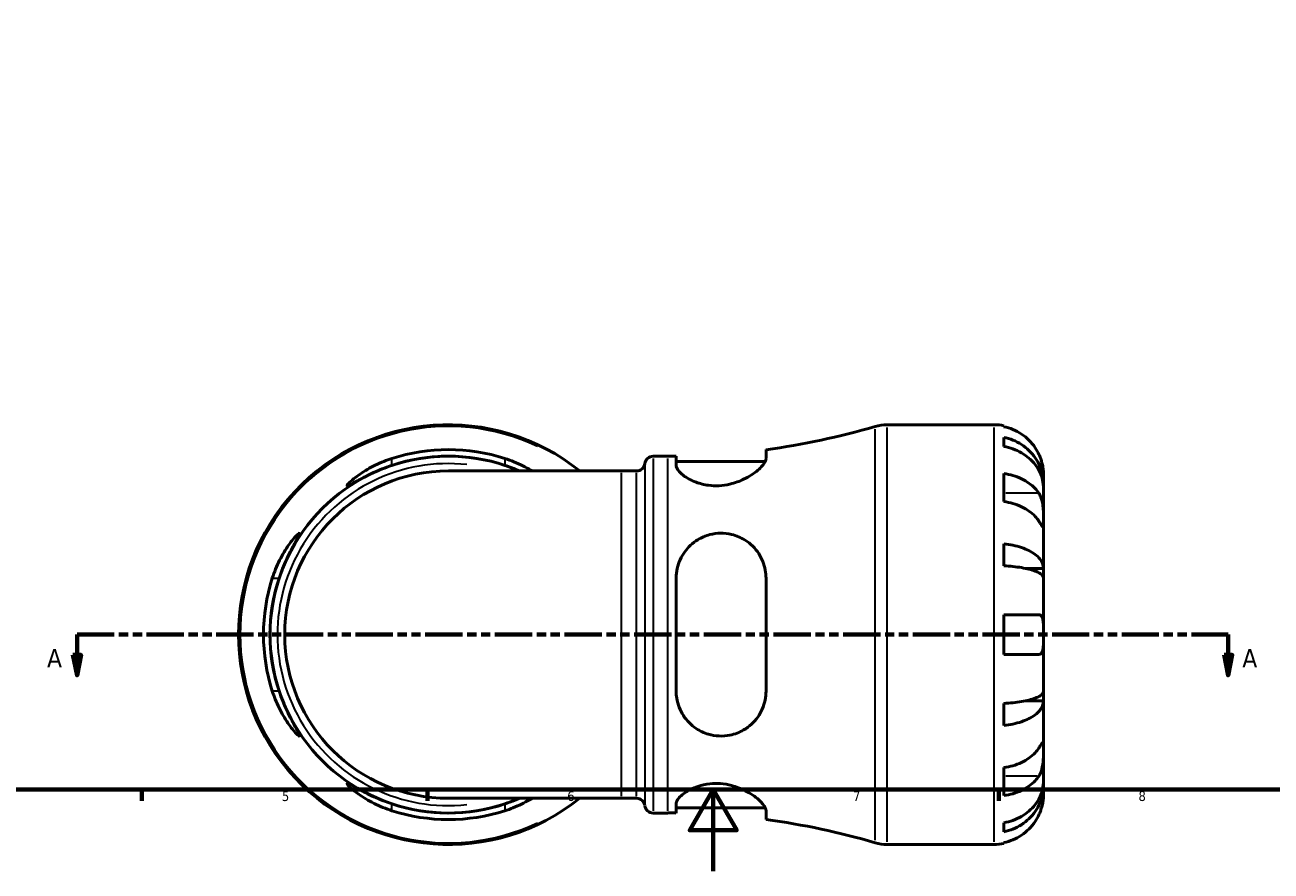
# Model space of a CAD drawing. Header units: millimetres. Extents: x 0 to 903, y 0 to 953.
# Tile 2 of 9: x 252 to 557, y 0 to 208. Entities that reach past the tile are written whole.
import ezdxf

# ---------------------------------------------------------------- set-up
doc = ezdxf.new("R2010")
doc.units = ezdxf.units.MM
doc.linetypes.add('DOUBLE_DASH_CHAIN', pattern=[1.2403, 0.6614, -0.0827, 0.1654, -0.0827, 0.1654, -0.0827])
for name, color, linetype, lineweight in [('Border (ANSI)', 7, 'Continuous', 70), ('Section Line (ANSI)', 7, 'DOUBLE_DASH_CHAIN', 70), ('Visible (ANSI)', 7, 'Continuous', 50), ('Visible Narrow (ANSI)', 7, 'Continuous', 35)]:
    doc.layers.add(name, color=color, linetype=linetype, lineweight=lineweight)
doc.styles.add('Label Text (ANSI)', font='tahoma.ttf')
doc.styles.add('Note Text (ANSI)', font='tahoma.ttf')

# ---------------------------------------------------------------- blocks, each defined once
blk = doc.blocks.new('Borders Default Border')
at = {"layer": 'Border (ANSI)'}
for p, q in [((280.33, 20), (280.33, 17.2)), ((350.42, 20), (350.42, 17.2)), ((490.58, 20), (490.58, 17.2))]:
    blk.add_line(p, q, dxfattribs=at)
at = {"layer": 'Border (ANSI)', "flags": 128}
for points in [[(20, 20), (20, 574), (821, 574), (821, 20), (20, 20)], [(420.5, 0), (420.5, 20), (414.73, 10), (426.27, 10), (420.5, 20)]]:
    blk.add_lwpolyline(points, dxfattribs=at)
at = {"layer": 'Border (ANSI)', "color": 5, "true_color": 0x0000ff, "char_height": 2.4, "attachment_point": 7, "style": 'Note Text (ANSI)'}
for s, insert in [('5', (314.67, 17.15)), ('6', (384.69, 17.15)), ('7', (454.8, 17.2)), ('8', (524.84, 17.15))]:
    blk.add_mtext(s, dxfattribs=dict(at, insert=insert))
blk = doc.blocks.new('2dTransSection0')
at = {"layer": 'Section Line (ANSI)', "linetype": 'DOUBLE_DASH_CHAIN', "ltscale": 13.77954}
blk.add_line((264.39, 58.03), (546.83, 58.03), dxfattribs=at)
at = {"layer": 'Section Line (ANSI)', "linetype": 'Continuous'}
for p, q in [((264.39, 58.03), (273.38, 58.03)), ((264.39, 58.03), (264.39, 53.03)), ((537.84, 58.03), (546.83, 58.03)), ((546.83, 58.03), (546.83, 53.03)), ((263.39, 53.03), (264.39, 48.03)), ((265.39, 53.03), (263.39, 53.03)), ((264.39, 53.03), (264.39, 48.03)), ((264.39, 48.03), (265.39, 53.03)), ((545.83, 53.03), (546.83, 48.03)), ((547.83, 53.03), (545.83, 53.03)), ((546.83, 53.03), (546.83, 48.03)), ((546.83, 48.03), (547.83, 53.03))]:
    blk.add_line(p, q, dxfattribs=at)
at = {"layer": 'Section Line (ANSI)', "linetype": 'Continuous', "flags": 128}
for points in [[(263.39, 53.03), (264.39, 48.03), (265.39, 53.03), (263.39, 53.03)], [(545.83, 53.03), (546.83, 48.03), (547.83, 53.03), (545.83, 53.03)]]:
    blk.add_lwpolyline(points, dxfattribs=at)
at = {"layer": 'Section Line (ANSI)'}
for points in [[(263.39, 53.03), (264.39, 48.03), (265.39, 53.03), (263.39, 53.03)], [(545.83, 53.03), (546.83, 48.03), (547.83, 53.03), (545.83, 53.03)]]:
    blk.add_solid(points, dxfattribs=at)
at = {"layer": 'Section Line (ANSI)', "char_height": 4.57, "attachment_point": 7, "style": 'Label Text (ANSI)'}
for insert in [(257.03, 49.96), (550.3, 49.96)]:
    blk.add_mtext('A', dxfattribs=dict(at, insert=insert))

msp = doc.modelspace()

# ---------------------------------------------------------------- linework, layer by layer
at = {"layer": 'Visible (ANSI)'}
for p, q in [((463.13, 109.53), (489.41, 109.53)), ((491.83, 109.28), (491.83, 109.05)), ((491.83, 106.42), (491.83, 104.19)), ((405.74, 101.8), (409.38, 101.8)), ((411.4, 101.82), (411.4, 99.56)), ((433.45, 101.25), (433.45, 103.42)), ((397.98, 98.2), (355.53, 98.2)), ((397.98, 98.2), (401.66, 98.2)), ((411.4, 100.54), (433.28, 100.54)), ((491.83, 97.54), (491.83, 90.68)), ((501.53, 94.87), (501.48, 94.87)), ((501.53, 94.87), (501.53, 97.4)), ((501.53, 93.91), (501.53, 94.87)), ((501.53, 85.87), (501.53, 93.91)), ((501.53, 74.25), (501.53, 85.87)), ((491.83, 80.31), (491.83, 74.91)), ((501.53, 74.25), (497.24, 74.25)), ((501.53, 71.93), (501.53, 74.25)), ((411.4, 71.89), (411.4, 44.17)), ((433.45, 44.17), (433.45, 71.89)), ((501.53, 58.03), (501.53, 71.93)), ((491.83, 62.88), (491.83, 53.18)), ((491.83, 62.88), (500.4, 62.88)), ((501.53, 44.13), (501.53, 58.03)), ((500.4, 53.18), (491.83, 53.18)), ((501.53, 41.8), (501.53, 44.13)), ((491.83, 41.14), (491.83, 35.75)), ((501.53, 41.8), (497.24, 41.8)), ((501.53, 30.19), (501.53, 41.8)), ((501.53, 22.15), (501.53, 30.19)), ((491.83, 25.38), (491.83, 18.52)), ((501.53, 21.19), (501.53, 22.15)), ((501.53, 21.19), (501.48, 21.19)), ((501.53, 18.65), (501.53, 21.19)), ((355.53, 17.86), (397.98, 17.86)), ((397.98, 17.86), (401.66, 17.86)), ((411.4, 16.49), (411.4, 14.24)), ((411.4, 15.51), (433.28, 15.51)), ((405.74, 14.25), (409.38, 14.25)), ((433.45, 12.64), (433.45, 14.81)), ((491.83, 11.87), (491.83, 9.63)), ((463.13, 6.53), (489.41, 6.53)), ((491.83, 7), (491.83, 6.77))]:
    msp.add_line(p, q, dxfattribs=at)
for centre, radius, start, end in [((355.53, 58.03), 51.5, 51.2606, 308.7394), ((409.38, 282.35), 180.55, 277.6604, 286.3575), ((463.13, 99.23), 10.3, 90, 106.3575), ((489.41, 97.4), 12.13, 78.463, 90), ((355.53, 58.03), 43.78, 66.5845, 293.4155), ((355.53, 58.03), 45.39, 72.2191, 107.7809), ((355.53, 58.03), 43.79, 71.5463, 108.4537), ((405.74, 99.74), 2.06, 90, 172.8192), ((409.38, 282.35), 180.55, 270, 270.6403), ((355.53, 58.03), 40.17, 90, 270), ((401.66, 100.26), 2.06, 270, 352.8192), ((355.53, 58.03), 45.39, 162.2191, 197.7809), ((355.53, 58.03), 43.79, 161.5463, 198.4537), ((355.53, 58.03), 43.79, 251.5463, 288.4537), ((401.66, 15.8), 2.06, 7.1808, 90), ((405.74, 16.31), 2.06, 187.1808, 270), ((355.53, 58.03), 45.39, 252.2191, 287.7809), ((409.38, -166.29), 180.55, 89.3597, 90), ((409.38, -166.29), 180.55, 73.6425, 82.3396), ((463.13, 16.83), 10.3, 253.6425, 270), ((489.41, 18.65), 12.13, 270, 281.537)]:
    msp.add_arc(centre, radius, start, end, dxfattribs=at)
for points, knots in [([(500.4, 102.25), (500.15, 102.8), (499.83, 103.36), (499.03, 104.58), (498.5, 105.21), (497.44, 106.27), (496.81, 106.8), (495.46, 107.71), (494.73, 108.09), (493.37, 108.66), (492.61, 108.89), (491.83, 109.05)], [5.914315, 5.914315, 5.914315, 5.914315, 6.08973, 6.08973, 6.31513, 6.31513, 6.53972, 6.53972, 6.764309, 6.764309, 6.982426, 6.982426, 6.982426, 6.982426]), ([(491.83, 106.42), (492.61, 106.27), (493.37, 106.04), (494.73, 105.49), (495.46, 105.12), (496.81, 104.24), (497.44, 103.73), (498.5, 102.7), (499.03, 102.09), (499.94, 100.77), (500.32, 100.07), (500.89, 98.72), (501.14, 97.96), (501.46, 96.4), (501.53, 95.6), (501.53, 94.87)], [0.230035, 0.230035, 0.230035, 0.230035, 0.448338, 0.448338, 0.672896, 0.672896, 0.897454, 0.897454, 1.122627, 1.122627, 1.3478, 1.3478, 1.573806, 1.573806, 1.799811, 1.799811, 1.799811, 1.799811]), ([(501.53, 93.91), (501.53, 94.55), (501.46, 95.26), (501.14, 96.65), (500.89, 97.33), (500.32, 98.53), (499.94, 99.16), (499.03, 100.33), (498.5, 100.88), (497.44, 101.79), (496.81, 102.25), (495.46, 103.03), (494.73, 103.36), (493.37, 103.84), (492.61, 104.05), (491.83, 104.19)], [5.405432, 5.405432, 5.405432, 5.405432, 5.631438, 5.631438, 5.857444, 5.857444, 6.082617, 6.082617, 6.30779, 6.30779, 6.532348, 6.532348, 6.756906, 6.756906, 6.975209, 6.975209, 6.975209, 6.975209]), ([(341.67, 99.56), (341.66, 99.56), (341.65, 99.56), (340.83, 99.28), (340.04, 98.99), (337.8, 98.1), (336.43, 97.47), (334.04, 96.26), (333.02, 95.69), (331.69, 94.97), (331.27, 94.75), (330.78, 94.55), (330.66, 94.53), (330.63, 94.67), (330.74, 94.83), (331.24, 95.38), (331.72, 95.83), (333.21, 97.02), (334.34, 97.81), (336.86, 99.28), (338.23, 99.96), (340.35, 100.8), (341.01, 101.03), (341.67, 101.25)], [-3.897341, -3.897341, -3.897341, -3.897341, -3.893489, -3.893489, -3.639256, -3.639256, -3.157741, -3.157741, -2.684887, -2.684887, -2.356238, -2.356238, -2.092742, -2.092742, -1.809818, -1.809818, -1.422811, -1.422811, -0.898936, -0.898936, -0.418798, -0.418798, -0.207868, -0.207868, -0.207868, -0.207868]), ([(369.39, 101.25), (370.14, 101.01), (370.88, 100.74), (373.12, 99.82), (374.54, 99.1), (375.86, 98.31), (375.95, 98.25), (376.04, 98.2)], [-3.9468873, -3.9468873, -3.9468873, -3.9468873, -3.7092048, -3.7092048, -3.2067343, -3.2067343, -3.1693167, -3.1693167, -3.1693167, -3.1693167]), ([(433.45, 101.25), (433.45, 101.01), (433.37, 100.74), (432.92, 99.82), (432.29, 99.1), (430.52, 97.6), (429.34, 96.81), (426.94, 95.67), (425.81, 95.25), (423.73, 94.76), (422.83, 94.63), (421.03, 94.53), (420.16, 94.57), (418.23, 94.82), (417.22, 95.08), (415.03, 95.88), (413.97, 96.48), (412.34, 97.72), (411.79, 98.36), (411.45, 99.16), (411.4, 99.37), (411.4, 99.56)], [-3.946887, -3.946887, -3.946887, -3.946887, -3.709205, -3.709205, -3.206734, -3.206734, -2.683422, -2.683422, -2.303078, -2.303078, -2.026968, -2.026968, -1.759975, -1.759975, -1.414914, -1.414914, -0.932686, -0.932686, -0.440139, -0.440139, -0.252943, -0.252943, -0.252943, -0.252943]), ([(501.53, 97.4), (501.53, 97.4), (501.53, 97.46), (501.53, 97.71), (501.52, 97.9), (501.48, 98.49), (501.43, 98.92), (501.26, 99.75), (501.18, 100.12), (500.98, 100.78), (500.89, 101.06), (500.67, 101.64), (500.55, 101.94), (500.41, 102.23), (500.4, 102.24), (500.4, 102.25)], [-3.3753593, -3.3753593, -3.3753593, -3.3753593, -3.2447206, -3.2447206, -3.1008128, -3.1008128, -2.9131852, -2.9131852, -2.7854081, -2.7854081, -2.6909433, -2.6909433, -2.5942729, -2.5942729, -2.5910823, -2.5910823, -2.5910823, -2.5910823]), ([(372.97, 98.2), (372.38, 98.45), (371.77, 98.7), (370.57, 99.16), (369.98, 99.37), (369.39, 99.56)], [-0.6431562, -0.6431562, -0.6431562, -0.6431562, -0.4401391, -0.4401391, -0.2529426, -0.2529426, -0.2529426, -0.2529426]), ([(491.83, 97.54), (492.61, 97.43), (493.37, 97.26), (494.73, 96.86), (495.46, 96.59), (496.81, 95.94), (497.44, 95.57), (498.5, 94.82), (499.03, 94.37), (499.83, 93.51), (500.15, 93.12), (500.4, 92.73)], [0.230037, 0.230037, 0.230037, 0.230037, 0.448154, 0.448154, 0.672744, 0.672744, 0.897333, 0.897333, 1.122733, 1.122733, 1.298149, 1.298149, 1.298149, 1.298149]), ([(500.4, 92.73), (500.45, 92.65), (500.51, 92.56), (500.69, 92.24), (500.81, 91.98), (501.02, 91.41), (501.12, 91.09), (501.31, 90.27), (501.39, 89.76), (501.49, 88.63), (501.51, 88.03), (501.53, 86.86), (501.53, 86.32), (501.53, 85.87)], [-0.780901, -0.780901, -0.780901, -0.780901, -0.7424964, -0.7424964, -0.6416801, -0.6416801, -0.533088, -0.533088, -0.3772794, -0.3772794, -0.1925034, -0.1925034, 0, 0, 0, 0]), ([(500.4, 85.87), (500.15, 86.26), (499.83, 86.66), (499.03, 87.51), (498.5, 87.96), (497.44, 88.71), (496.81, 89.08), (495.46, 89.73), (494.73, 90), (493.37, 90.4), (492.61, 90.57), (491.83, 90.68)], [5.914315, 5.914315, 5.914315, 5.914315, 6.08973, 6.08973, 6.31513, 6.31513, 6.53972, 6.53972, 6.764309, 6.764309, 6.982426, 6.982426, 6.982426, 6.982426]), ([(501.53, 85.87), (501.53, 85.6), (501.53, 85.37), (501.53, 84.96), (501.53, 84.79), (501.5, 84.51), (501.47, 84.44), (501.36, 84.46), (501.28, 84.56), (501.08, 84.83), (500.99, 84.97), (500.76, 85.31), (500.64, 85.5), (500.47, 85.76), (500.44, 85.82), (500.4, 85.87)], [0, 0, 0, 0, 0.1137566, 0.1137566, 0.235381, 0.235381, 0.394309, 0.394309, 0.5463069, 0.5463069, 0.6520405, 0.6520405, 0.7538182, 0.7538182, 0.779338, 0.779338, 0.779338, 0.779338]), ([(312.31, 71.89), (312.55, 72.64), (312.82, 73.38), (313.74, 75.62), (314.46, 77.04), (315.96, 79.54), (316.75, 80.63), (317.89, 82.02), (318.31, 82.45), (318.8, 82.87), (318.93, 82.94), (319.03, 82.86), (318.99, 82.71), (318.74, 82.15), (318.48, 81.67), (317.68, 80.21), (317.08, 79.12), (315.84, 76.6), (315.2, 75.16), (314.4, 73.06), (314.19, 72.48), (314, 71.89)], [-3.946887, -3.946887, -3.946887, -3.946887, -3.709205, -3.709205, -3.206734, -3.206734, -2.683422, -2.683422, -2.303078, -2.303078, -2.026968, -2.026968, -1.759975, -1.759975, -1.414914, -1.414914, -0.932686, -0.932686, -0.440139, -0.440139, -0.252943, -0.252943, -0.252943, -0.252943]), ([(411.4, 71.89), (411.4, 71.9), (411.4, 71.91), (411.4, 72.73), (411.49, 73.52), (411.99, 75.76), (412.62, 77.13), (414.34, 79.52), (415.43, 80.54), (417.63, 81.87), (418.61, 82.29), (420.51, 82.78), (421.37, 82.9), (423.18, 82.93), (424.1, 82.82), (426.2, 82.32), (427.32, 81.84), (429.67, 80.35), (430.81, 79.22), (432.45, 76.7), (433.01, 75.33), (433.39, 73.21), (433.45, 72.55), (433.45, 71.89)], [-3.897341, -3.897341, -3.897341, -3.897341, -3.893489, -3.893489, -3.639256, -3.639256, -3.157741, -3.157741, -2.684887, -2.684887, -2.356238, -2.356238, -2.092742, -2.092742, -1.809818, -1.809818, -1.422811, -1.422811, -0.898936, -0.898936, -0.418798, -0.418798, -0.207868, -0.207868, -0.207868, -0.207868]), ([(491.83, 80.31), (492.61, 80.23), (493.37, 80.11), (494.73, 79.82), (495.46, 79.63), (496.81, 79.17), (497.44, 78.9), (498.5, 78.36), (499.03, 78.04), (499.94, 77.35), (500.32, 76.98), (500.89, 76.27), (501.14, 75.87), (501.46, 75.05), (501.53, 74.64), (501.53, 74.25)], [0.230035, 0.230035, 0.230035, 0.230035, 0.448338, 0.448338, 0.672896, 0.672896, 0.897454, 0.897454, 1.122627, 1.122627, 1.3478, 1.3478, 1.573806, 1.573806, 1.799811, 1.799811, 1.799811, 1.799811]), ([(501.53, 71.93), (501.53, 72.11), (501.46, 72.32), (501.14, 72.72), (500.89, 72.92), (500.32, 73.27), (499.94, 73.45), (499.03, 73.79), (498.5, 73.95), (497.44, 74.22), (496.81, 74.35), (495.46, 74.58), (494.73, 74.67), (493.37, 74.81), (492.61, 74.87), (491.83, 74.91)], [5.405432, 5.405432, 5.405432, 5.405432, 5.631438, 5.631438, 5.857444, 5.857444, 6.082617, 6.082617, 6.30779, 6.30779, 6.532348, 6.532348, 6.756906, 6.756906, 6.975209, 6.975209, 6.975209, 6.975209]), ([(500.4, 62.88), (500.47, 62.88), (500.54, 62.87), (500.72, 62.83), (500.82, 62.78), (501.02, 62.61), (501.12, 62.49), (501.31, 62.1), (501.39, 61.79), (501.49, 60.98), (501.51, 60.46), (501.53, 59.3), (501.53, 58.67), (501.53, 58.03)], [-0.775077, -0.775077, -0.775077, -0.775077, -0.725604, -0.725604, -0.6359426, -0.6359426, -0.5336564, -0.5336564, -0.3753162, -0.3753162, -0.1921678, -0.1921678, 0, 0, 0, 0]), ([(501.53, 58.03), (501.53, 57.59), (501.53, 57.16), (501.53, 56.28), (501.52, 55.84), (501.48, 54.91), (501.43, 54.46), (501.26, 53.85), (501.18, 53.66), (500.98, 53.4), (500.89, 53.32), (500.67, 53.21), (500.55, 53.18), (500.41, 53.18), (500.4, 53.18), (500.4, 53.18)], [-3.3753593, -3.3753593, -3.3753593, -3.3753593, -3.2447206, -3.2447206, -3.1008128, -3.1008128, -2.9131852, -2.9131852, -2.7854081, -2.7854081, -2.6909433, -2.6909433, -2.5942729, -2.5942729, -2.5910823, -2.5910823, -2.5910823, -2.5910823]), ([(314, 44.17), (314, 44.16), (314, 44.14), (314.28, 43.33), (314.57, 42.53), (315.46, 40.3), (316.09, 38.92), (317.3, 36.54), (317.87, 35.51), (318.59, 34.19), (318.81, 33.77), (319.01, 33.28), (319.03, 33.16), (318.89, 33.13), (318.73, 33.23), (318.18, 33.73), (317.73, 34.22), (316.54, 35.71), (315.75, 36.84), (314.28, 39.36), (313.6, 40.73), (312.76, 42.84), (312.53, 43.5), (312.31, 44.17)], [-3.897341, -3.897341, -3.897341, -3.897341, -3.893489, -3.893489, -3.639256, -3.639256, -3.157741, -3.157741, -2.684887, -2.684887, -2.356238, -2.356238, -2.092742, -2.092742, -1.809818, -1.809818, -1.422811, -1.422811, -0.898936, -0.898936, -0.418798, -0.418798, -0.207868, -0.207868, -0.207868, -0.207868]), ([(433.45, 44.17), (433.45, 43.42), (433.37, 42.68), (432.92, 40.44), (432.29, 39.02), (430.52, 36.52), (429.34, 35.43), (426.94, 34.04), (425.81, 33.61), (423.73, 33.19), (422.83, 33.11), (421.03, 33.2), (420.16, 33.34), (418.23, 33.91), (417.22, 34.39), (415.03, 35.85), (413.97, 36.94), (412.34, 39.46), (411.79, 40.9), (411.45, 42.99), (411.4, 43.58), (411.4, 44.17)], [-3.946887, -3.946887, -3.946887, -3.946887, -3.709205, -3.709205, -3.206734, -3.206734, -2.683422, -2.683422, -2.303078, -2.303078, -2.026968, -2.026968, -1.759975, -1.759975, -1.414914, -1.414914, -0.932686, -0.932686, -0.440139, -0.440139, -0.252943, -0.252943, -0.252943, -0.252943]), ([(491.83, 41.14), (492.61, 41.18), (493.37, 41.24), (494.73, 41.39), (495.46, 41.48), (496.81, 41.71), (497.44, 41.84), (498.5, 42.11), (499.03, 42.27), (499.94, 42.61), (500.32, 42.79), (500.89, 43.14), (501.14, 43.33), (501.46, 43.74), (501.53, 43.94), (501.53, 44.13)], [0.230035, 0.230035, 0.230035, 0.230035, 0.448338, 0.448338, 0.672896, 0.672896, 0.897454, 0.897454, 1.122627, 1.122627, 1.3478, 1.3478, 1.573806, 1.573806, 1.799811, 1.799811, 1.799811, 1.799811]), ([(501.53, 41.8), (501.53, 41.42), (501.46, 41), (501.14, 40.19), (500.89, 39.79), (500.32, 39.08), (499.94, 38.71), (499.03, 38.02), (498.5, 37.7), (497.44, 37.16), (496.81, 36.89), (495.46, 36.43), (494.73, 36.24), (493.37, 35.95), (492.61, 35.83), (491.83, 35.75)], [5.405432, 5.405432, 5.405432, 5.405432, 5.631438, 5.631438, 5.857444, 5.857444, 6.082617, 6.082617, 6.30779, 6.30779, 6.532348, 6.532348, 6.756906, 6.756906, 6.975209, 6.975209, 6.975209, 6.975209]), ([(500.4, 30.19), (500.45, 30.27), (500.51, 30.35), (500.69, 30.63), (500.81, 30.81), (501.02, 31.14), (501.12, 31.28), (501.31, 31.54), (501.39, 31.61), (501.49, 31.6), (501.51, 31.48), (501.53, 31), (501.53, 30.64), (501.53, 30.19)], [-0.780901, -0.780901, -0.780901, -0.780901, -0.7424964, -0.7424964, -0.6416801, -0.6416801, -0.533088, -0.533088, -0.3772794, -0.3772794, -0.1925034, -0.1925034, 0, 0, 0, 0]), ([(491.83, 25.38), (492.61, 25.49), (493.37, 25.66), (494.73, 26.06), (495.46, 26.33), (496.81, 26.97), (497.44, 27.35), (498.5, 28.1), (499.03, 28.54), (499.83, 29.4), (500.15, 29.8), (500.4, 30.19)], [0.230037, 0.230037, 0.230037, 0.230037, 0.448154, 0.448154, 0.672744, 0.672744, 0.897333, 0.897333, 1.122733, 1.122733, 1.298149, 1.298149, 1.298149, 1.298149]), ([(501.53, 30.19), (501.53, 29.92), (501.53, 29.62), (501.53, 28.95), (501.53, 28.58), (501.5, 27.69), (501.47, 27.16), (501.36, 26.13), (501.28, 25.64), (501.08, 24.85), (500.99, 24.54), (500.76, 23.98), (500.64, 23.73), (500.47, 23.44), (500.44, 23.38), (500.4, 23.33)], [0, 0, 0, 0, 0.1137566, 0.1137566, 0.235381, 0.235381, 0.394309, 0.394309, 0.5463069, 0.5463069, 0.6520405, 0.6520405, 0.7538182, 0.7538182, 0.779338, 0.779338, 0.779338, 0.779338]), ([(341.67, 14.81), (340.92, 15.05), (340.18, 15.32), (337.94, 16.24), (336.52, 16.96), (334.02, 18.46), (332.93, 19.24), (331.54, 20.39), (331.11, 20.8), (330.69, 21.3), (330.62, 21.43), (330.7, 21.53), (330.85, 21.49), (331.41, 21.24), (331.89, 20.98), (333.35, 20.18), (334.44, 19.58), (336.96, 18.34), (338.4, 17.7), (340.5, 16.9), (341.08, 16.69), (341.67, 16.49)], [-3.946887, -3.946887, -3.946887, -3.946887, -3.709205, -3.709205, -3.206734, -3.206734, -2.683422, -2.683422, -2.303078, -2.303078, -2.026968, -2.026968, -1.759975, -1.759975, -1.414914, -1.414914, -0.932686, -0.932686, -0.440139, -0.440139, -0.252943, -0.252943, -0.252943, -0.252943]), ([(411.4, 16.49), (411.4, 16.5), (411.4, 16.5), (411.4, 16.78), (411.49, 17.07), (411.99, 17.95), (412.62, 18.59), (414.34, 19.79), (415.43, 20.37), (417.63, 21.09), (418.61, 21.31), (420.51, 21.51), (421.37, 21.52), (423.18, 21.39), (424.1, 21.23), (426.2, 20.68), (427.32, 20.23), (429.67, 19.04), (430.81, 18.25), (432.45, 16.78), (433.01, 16.1), (433.39, 15.26), (433.45, 15.02), (433.45, 14.81)], [-3.897341, -3.897341, -3.897341, -3.897341, -3.893489, -3.893489, -3.639256, -3.639256, -3.157741, -3.157741, -2.684887, -2.684887, -2.356238, -2.356238, -2.092742, -2.092742, -1.809818, -1.809818, -1.422811, -1.422811, -0.898936, -0.898936, -0.418798, -0.418798, -0.207868, -0.207868, -0.207868, -0.207868]), ([(500.4, 23.33), (500.15, 22.94), (499.83, 22.54), (499.03, 21.69), (498.5, 21.24), (497.44, 20.49), (496.81, 20.11), (495.46, 19.47), (494.73, 19.2), (493.37, 18.8), (492.61, 18.63), (491.83, 18.52)], [5.914315, 5.914315, 5.914315, 5.914315, 6.08973, 6.08973, 6.31513, 6.31513, 6.53972, 6.53972, 6.764309, 6.764309, 6.982426, 6.982426, 6.982426, 6.982426]), ([(491.83, 11.87), (492.61, 12.01), (493.37, 12.21), (494.73, 12.7), (495.46, 13.03), (496.81, 13.81), (497.44, 14.27), (498.5, 15.18), (499.03, 15.73), (499.94, 16.9), (500.32, 17.53), (500.89, 18.73), (501.14, 19.41), (501.46, 20.79), (501.53, 21.5), (501.53, 22.15)], [0.230035, 0.230035, 0.230035, 0.230035, 0.448338, 0.448338, 0.672896, 0.672896, 0.897454, 0.897454, 1.122627, 1.122627, 1.3478, 1.3478, 1.573806, 1.573806, 1.799811, 1.799811, 1.799811, 1.799811]), ([(501.53, 21.19), (501.53, 20.46), (501.46, 19.66), (501.14, 18.1), (500.89, 17.34), (500.32, 15.99), (499.94, 15.29), (499.03, 13.97), (498.5, 13.35), (497.44, 12.33), (496.81, 11.82), (495.46, 10.94), (494.73, 10.57), (493.37, 10.02), (492.61, 9.79), (491.83, 9.63)], [5.405432, 5.405432, 5.405432, 5.405432, 5.631438, 5.631438, 5.857444, 5.857444, 6.082617, 6.082617, 6.30779, 6.30779, 6.532348, 6.532348, 6.756906, 6.756906, 6.975209, 6.975209, 6.975209, 6.975209]), ([(500.4, 13.8), (500.47, 13.96), (500.54, 14.11), (500.72, 14.54), (500.82, 14.82), (501.02, 15.42), (501.12, 15.73), (501.31, 16.49), (501.39, 16.91), (501.49, 17.7), (501.51, 18.04), (501.53, 18.53), (501.53, 18.65), (501.53, 18.65)], [-0.775077, -0.775077, -0.775077, -0.775077, -0.725604, -0.725604, -0.6359426, -0.6359426, -0.5336564, -0.5336564, -0.3753162, -0.3753162, -0.1921678, -0.1921678, 0, 0, 0, 0]), ([(369.39, 16.49), (369.4, 16.5), (369.42, 16.5), (370.23, 16.78), (371.03, 17.07), (372.2, 17.53), (372.59, 17.69), (372.97, 17.86)], [-3.8973414, -3.8973414, -3.8973414, -3.8973414, -3.8934888, -3.8934888, -3.6392561, -3.6392561, -3.5079502, -3.5079502, -3.5079502, -3.5079502]), ([(376.04, 17.86), (375.83, 17.73), (375.62, 17.61), (374.2, 16.78), (372.83, 16.1), (370.72, 15.26), (370.06, 15.02), (369.39, 14.81)], [-0.9845492, -0.9845492, -0.9845492, -0.9845492, -0.8989362, -0.8989362, -0.4187982, -0.4187982, -0.2078678, -0.2078678, -0.2078678, -0.2078678]), ([(491.83, 7), (492.61, 7.16), (493.37, 7.4), (494.73, 7.97), (495.46, 8.35), (496.81, 9.26), (497.44, 9.79), (498.5, 10.85), (499.03, 11.48), (499.83, 12.69), (500.15, 13.25), (500.4, 13.8)], [0.230037, 0.230037, 0.230037, 0.230037, 0.448154, 0.448154, 0.672744, 0.672744, 0.897333, 0.897333, 1.122733, 1.122733, 1.298149, 1.298149, 1.298149, 1.298149])]:
    msp.add_open_spline(points, degree=3, knots=knots, dxfattribs=at)
at = {"layer": 'Visible Narrow (ANSI)'}
for p, q in [((460.23, 7.57), (460.23, 108.48)), ((463.13, 108.89), (463.13, 7.16)), ((489.41, 7.16), (489.41, 108.89)), ((341.67, 99.65), (341.67, 101.16)), ((369.39, 101.16), (369.39, 99.65)), ((405.74, 101.26), (405.74, 14.79)), ((409.38, 14.79), (409.38, 101.26)), ((403.7, 99.48), (403.7, 16.57)), ((397.98, 18.35), (397.98, 97.7)), ((401.66, 18.35), (401.66, 97.7)), ((499.97, 92.73), (492.26, 92.73)), ((312.4, 71.89), (313.91, 71.89)), ((313.91, 44.17), (312.4, 44.17)), ((499.97, 23.33), (492.26, 23.33)), ((341.67, 14.89), (341.67, 16.41)), ((369.39, 16.41), (369.39, 14.89))]:
    msp.add_line(p, q, dxfattribs=at)
for radius, start, end in [(51.08, 64.6625, 295.3375), (41.97, 83.8329, 276.1671)]:
    msp.add_arc((355.53, 58.03), radius, start, end, dxfattribs=at)

# ---------------------------------------------------------------- block references
msp.add_blockref('Borders Default Border', (0, 0))
at = {"layer": 'Section Line (ANSI)'}
msp.add_blockref('2dTransSection0', (0, 0), dxfattribs=at)

doc.saveas('drawing.dxf')
